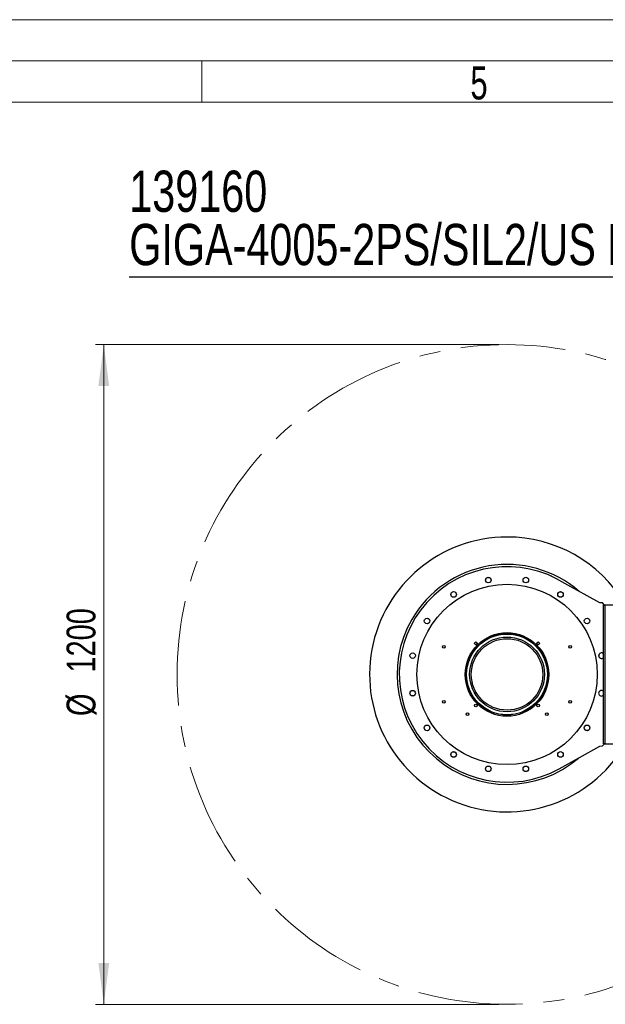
# Model space of a CAD drawing. Header units: millimetres. Extents: x 36 to 589, y 6 to 414.
# Tile 43 of 62: x 290 to 361, y 295 to 414. Entities that reach past the tile are written whole.
import ezdxf

# ---------------------------------------------------------------- set-up
doc = ezdxf.new("R2010")
doc.units = ezdxf.units.MM
doc.linetypes.add('CENTERX2', pattern=[20.32, 12.7, -2.54, 2.54, -2.54])
doc.styles.add('SLDTEXTSTYLE0', font='TXT', dxfattribs={"width": 0.7})
doc.styles.add('SLDTEXTSTYLE1', font='TXT', dxfattribs={"width": 0.75})
doc.dimstyles.new('SLDDIMSTYLE2', dxfattribs={"dimtxt": 1.3, "dimasz": 1.3, "dimexe": 0, "dimexo": 0.0625, "dimgap": 0.325, "dimtad": 0, "dimtih": 1, "dimtoh": 1, "dimdec": 0, "dimrnd": 1e-09, "dimzin": 0, "dimdsep": 46, "dimtxsty": 'Standard', "dimblk1": 'DOT', "dimblk2": 'DOT', "dimsah": 1, "dimcen": 0.09, "dimadec": 0, "dimazin": 0, "dimtfac": 1, "dimtdec": 0, "dimtofl": 0, "dimtmove": 0, "dimatfit": 3, "dimldrblk": 'DOT', "dimfxl": 0, "dimtolj": 1, "dimtzin": 0, "dimarcsym": 0})
doc.dimstyles.new('SLDDIMSTYLE3', dxfattribs={"dimtxt": 3.5, "dimasz": 5, "dimexe": 0, "dimexo": 0.0625, "dimgap": 0.875, "dimtad": 0, "dimtih": 1, "dimtoh": 1, "dimlfac": 15, "dimrnd": 1e-09, "dimzin": 12, "dimdsep": 46, "dimtxsty": 'SLDTEXTSTYLE1', "dimsah": 1, "dimcen": 0.09, "dimadec": 0, "dimazin": 0, "dimtfac": 1, "dimtofl": 0, "dimtmove": 0, "dimatfit": 3, "dimfxl": 0, "dimtolj": 1, "dimtzin": 12, "dimarcsym": 0})

# ---------------------------------------------------------------- blocks, each defined once
blk = doc.blocks.new('*D9')
at = {"color": 7, "linetype": 'Continuous', "lineweight": 0}
for p, q in [((348.52, 375.1), (299.63, 375.1)), ((300.63, 295.1), (300.63, 375.1)), ((348.52, 295.1), (299.63, 295.1))]:
    blk.add_line(p, q, dxfattribs=at)
for points in [[(300.63, 375.1), (299.98, 370.1), (301.28, 370.1)], [(300.63, 295.1), (301.28, 300.1), (299.98, 300.1)]]:
    blk.add_solid(points, dxfattribs=at)
at = {"color": 7, "linetype": 'Continuous', "lineweight": 0, "char_height": 3.5, "attachment_point": 1, "rotation": 90, "style": 'SLDTEXTSTYLE1'}
for s, insert in [('1200', (296.12, 335.33)), ('%%c', (296.12, 330.06))]:
    blk.add_mtext(s, dxfattribs=dict(at, insert=insert))
blk = doc.blocks.new('SW_NOTE_2')
at = {"color": 0, "linetype": 'Continuous', "lineweight": 0, "char_height": 5, "attachment_point": 1, "style": 'SLDTEXTSTYLE1'}
for s, insert in [('139160', (0, 12.91)), ('GIGA-4005-2PS/SIL2/US Fa. IFM', (0, 6.45))]:
    blk.add_mtext(s, dxfattribs=dict(at, insert=insert))
blk = doc.blocks.new('_DOT')
at = {"color": 0, "linetype": 'ByBlock', "lineweight": -2}
blk.add_line((-0.5, 0), (-1, 0), dxfattribs=at)
at = {"color": 0, "linetype": 'ByBlock', "const_width": 0.5}
blk.add_lwpolyline([(-0.25, 0, 1), (0.25, 0, 1)], format="xyb", close=True, dxfattribs=at)

msp = doc.modelspace()

# ---------------------------------------------------------------- linework, layer by layer
at = {"color": 7, "linetype": 'Continuous', "lineweight": 15}
msp.add_line((36.5, 414.5), (588.5, 414.5), dxfattribs=at)
at = {"color": 1, "linetype": 'Continuous', "lineweight": 0}
for p, q in [((41.5, 409.5), (583.5, 409.5)), ((312.5, 409.5), (312.5, 404.5)), ((46.5, 404.5), (578.5, 404.5))]:
    msp.add_line(p, q, dxfattribs=at)
at = {"color": 7, "linetype": 'Continuous', "lineweight": 30}
for p, q in [((360.7876421, 343.7700265), (356.5426408, 346.1230691)), ((361.0876421, 343.7700265), (360.7876421, 343.7700265)), ((361.3543088, 343.5033598), (361.0876421, 343.7700265)), ((361.2209754, 326.7033598), (361.2209754, 343.5033598)), ((361.2209754, 343.5033598), (361.3771852, 343.5033598)), ((361.3771852, 343.5033598), (361.3771852, 326.7033598)), ((364.9288951, 343.5033598), (361.3771852, 343.5033598)), ((355.8558211, 323.6749956), (360.7876421, 326.4087486)), ((360.7876421, 326.4087486), (361.0876421, 326.4366931)), ((361.0876421, 326.4366931), (361.3543088, 326.7033598)), ((361.3771852, 326.7033598), (361.2209754, 326.7033598)), ((361.3771852, 326.7033598), (364.9288951, 326.7033598))]:
    msp.add_line(p, q, dxfattribs=at)
at = {"color": 7, "linetype": 'CENTERX2', "lineweight": 0}
msp.add_circle((349.5209754, 335.1033598), 40, dxfattribs=at)
at = {"color": 7, "linetype": 'Continuous', "lineweight": 30}
for centre, radius in [((347.2449217, 346.5458547), 0.34), ((347.2449217, 346.5458547), 0.3333333), ((351.7970292, 346.5458547), 0.34), ((349.5209754, 335.1033598), 10.9333333), ((343.0393227, 344.8038386), 0.34), ((356.0026282, 344.8038386), 0.34), ((356.0026282, 344.8038386), 0.3333333), ((339.8204966, 341.5850125), 0.34), ((339.8204966, 341.5850125), 0.3333333), ((359.2214543, 341.5850125), 0.34), ((349.5209754, 335.1033598), 5.0666667), ((349.5209754, 335.1033598), 4.9333333), ((349.5209754, 335.1033598), 4.8990188), ((349.5209754, 335.1033598), 4.5333333), ((349.5209754, 335.1033598), 4.3333333), ((341.8543088, 338.4366931), 0.1666667), ((345.7497393, 338.8745959), 0.1666667), ((353.2922116, 338.8745959), 0.1666667), ((357.1876421, 338.4366931), 0.1666667), ((338.0784805, 337.3794135), 0.34), ((338.0784805, 332.827306), 0.34), ((338.0784805, 332.827306), 0.3333333), ((341.8543088, 331.7700265), 0.1666667), ((357.1876421, 331.7700265), 0.1666667), ((345.7497393, 331.3321236), 0.1666667), ((353.2922116, 331.3321236), 0.1666667), ((344.7126493, 330.2950337), 0.1666667), ((354.3293016, 330.2950337), 0.1666667), ((339.8204966, 328.6217071), 0.34), ((359.2214543, 328.6217071), 0.34), ((359.2214543, 328.6217071), 0.3333333), ((343.0393227, 325.402881), 0.34), ((343.0393227, 325.402881), 0.3333333), ((356.0026282, 325.402881), 0.34), ((347.2449217, 323.6608648), 0.34), ((351.7970292, 323.6608648), 0.34), ((351.7970292, 323.6608648), 0.3333333)]:
    msp.add_circle(centre, radius, dxfattribs=at)
for centre, radius, start, end in [((349.5209754, 335.1033598), 16.6666667, 90, 328.667748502), ((349.5209754, 335.1033598), 16.6666667, 31.332251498, 90), ((349.5209754, 335.1033598), 13.0666667, 57.495058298, 299), ((349.5209754, 335.1033598), 13.3333333, 49.005330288, 150), ((354.7996082, 346.9128866), 0.14, 45.267762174, 86.564776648), ((349.5209754, 335.1033598), 13.3333333, 150, 310.478340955), ((360.9634704, 337.3794135), 0.34, 40.767302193, 319.232697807), ((360.9634704, 337.3794135), 0.3333333, 90, 320.580290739), ((360.9634704, 337.3794135), 0.3333333, 39.419709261, 90), ((360.9634704, 332.827306), 0.34, 40.767302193, 319.232697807), ((341.9329416, 324.6271663), 0.14, 213.435223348, 254.73223783), ((344.2423426, 323.2938329), 0.14, 225.267762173, 266.564776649)]:
    msp.add_arc(centre, radius, start, end, dxfattribs=at)

# ---------------------------------------------------------------- block references
at = {"color": 7, "linetype": 'Continuous', "lineweight": 0}
msp.add_blockref('SW_NOTE_2', (303.7108188, 383.2840998), dxfattribs=at)

# ---------------------------------------------------------------- texts
at = {"color": 1, "linetype": 'Continuous', "lineweight": 0, "insert": (345.0813764, 408.8328215), "char_height": 4, "attachment_point": 1, "style": 'SLDTEXTSTYLE0'}
msp.add_mtext('5', dxfattribs=at)

# ---------------------------------------------------------------- dimensions: what is measured, and where the dimension line sits
at = {"color": 7, "linetype": 'Continuous', "lineweight": 0}
dim = msp.add_linear_dim(base=(300.6294654, 375.1033598), p1=(349.5209754, 295.1033598), p2=(349.5209754, 375.1033598), angle=90, text='%%c<>', dimstyle='SLDDIMSTYLE3', dxfattribs=at)
dim.commit()
dim.dimension.update_dxf_attribs({"geometry": '*D9', "text_midpoint": (300.6294654, 337.8667076), "dimtype": 160})

# ---------------------------------------------------------------- leaders
msp.add_leader([(411.7364711, 332.5560053), (401.7437669, 383.2840998), (303.7108188, 383.2840998)], dimstyle='SLDDIMSTYLE2', dxfattribs=at)

doc.saveas('drawing.dxf')
